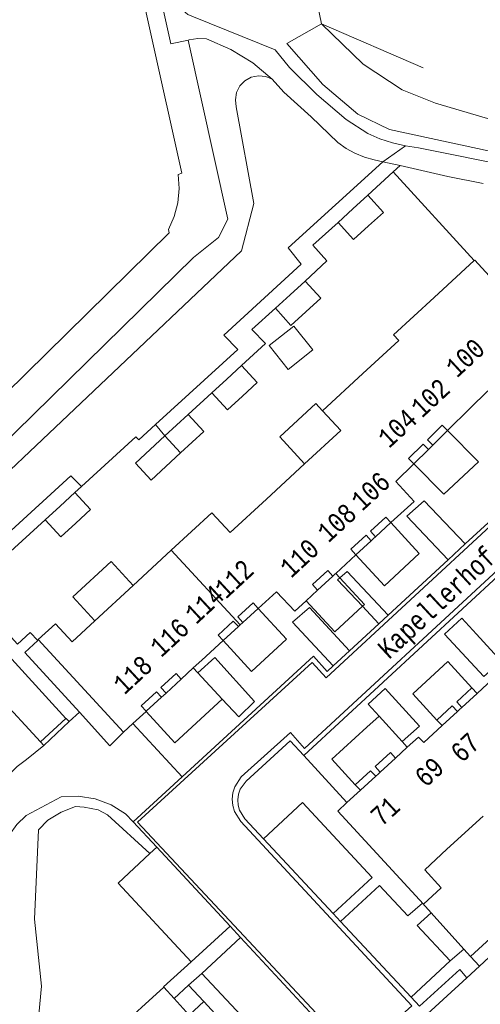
# Model space of a CAD drawing. Header units: metres. Extents: x 196790 to 198335, y 354523 to 356036.
# Tile 41 of 108: x 197365 to 197408, y 354968 to 355059. Entities that reach past the tile are written whole.
import ezdxf

# ---------------------------------------------------------------- set-up
doc = ezdxf.new("R2010")
doc.units = ezdxf.units.M
doc.linetypes.add('DGN Style 2', pattern=[186.027128, 111.616277, -74.410851])
doc.linetypes.add('DGN Style 3', pattern=[260.437979, 186.027128, -74.410851])
for name, color, linetype, lineweight in [('afdak', 252, 'DGN Style 2', 18), ('bij- of bedrijfsgebouw', 252, 'Continuous', 18), ('carport', 252, 'Continuous', 18), ('cultuurscheiding', 252, 'Continuous', 18), ('hoofdgebouw', 252, 'Continuous', 18), ('hoofdgebouw maaiveld', 252, 'Continuous', 18), ('huisnummer BAG', 252, 'Continuous', 18), ('kant asfaltverharding', 252, 'Continuous', 18), ('kant klinkerverharding', 252, 'Continuous', 18), ('kant tegelverharding', 252, 'Continuous', 18), ('molgoot', 252, 'DGN Style 3', 18), ('overbouw', 252, 'Continuous', 18), ('overige afscheidingen', 252, 'Continuous', 18), ('raster', 252, 'Continuous', 18), ('straatnaam', 252, 'Continuous', 18), ('vlakafsluiter grijs', 252, 'DGN Style 2', 18), ('vlakafsluiter groen', 252, 'DGN Style 2', 18)]:
    doc.layers.add(name, color=color, linetype=linetype, lineweight=lineweight)
doc.styles.add('Style-Courier New', font='cour.ttf')

msp = doc.modelspace()

# ---------------------------------------------------------------- linework, layer by layer
at = {"layer": 'afdak'}
for p, q in [((197388.429, 355029.095), (197390.726, 355030.916)), ((197390.726, 355030.916), (197392.488, 355028.694)), ((197390.19, 355026.873), (197388.429, 355029.095)), ((197392.488, 355028.694), (197390.19, 355026.873)), ((197380.898, 355022.696), (197378.737, 355020.703))]:
    msp.add_line(p, q, dxfattribs=at)
at = {"layer": 'afdak', "flags": 128}
for points in [[(197393.366, 355023.039), (197392.751, 355023.704), (197389.402, 355020.604), (197391.717, 355018.103)], [(197380.898, 355022.696), (197382.356, 355021.125), (197380.196, 355019.124)], [(197372.212, 355003.509), (197370.167, 355005.731), (197373.728, 355009.02), (197375.772, 355006.797)]]:
    msp.add_lwpolyline(points, dxfattribs=at)
at = {"layer": 'bij- of bedrijfsgebouw'}
for p, q in [((197397.592, 355043.069), (197396.207, 355041.812)), ((197396.207, 355041.812), (197394.821, 355040.554)), ((197391.76, 355035.094), (197390.377, 355033.83)), ((197390.377, 355033.83), (197388.994, 355032.566)), ((197385.852, 355027.247), (197384.473, 355025.974)), ((197384.473, 355025.974), (197383.093, 355024.7)), ((197378.737, 355020.703), (197377.363, 355019.433)), ((197380.196, 355019.124), (197378.737, 355020.703)), ((197378.822, 355017.854), (197380.196, 355019.124)), ((197370.378, 355015.447), (197368.996, 355014.178)), ((197368.996, 355014.178), (197367.613, 355012.909)), ((197379.589, 354968.408), (197380.93, 354969.637)), ((197380.93, 354969.637), (197382.357, 354968.118))]:
    msp.add_line(p, q, dxfattribs=at)
at = {"layer": 'bij- of bedrijfsgebouw', "flags": 128}
for points in [[(197397.652, 355040.22), (197399.037, 355041.477), (197397.592, 355043.069)], [(197394.821, 355040.554), (197396.266, 355038.962), (197397.652, 355040.22)], [(197391.76, 355035.094), (197393.21, 355033.507), (197391.827, 355032.243)], [(197388.994, 355032.566), (197390.444, 355030.979), (197391.827, 355032.243)], [(197385.852, 355027.247), (197387.31, 355025.667), (197385.931, 355024.394)], [(197383.093, 355024.7), (197384.551, 355023.12), (197385.931, 355024.394)], [(197377.363, 355019.433), (197375.988, 355018.162), (197377.447, 355016.583), (197378.822, 355017.854)], [(197370.378, 355015.447), (197371.832, 355013.863), (197370.45, 355012.594)], [(197367.613, 355012.909), (197369.067, 355011.325), (197370.45, 355012.594)], [(197382.357, 354968.118), (197380.997, 354966.84), (197379.589, 354968.408)]]:
    msp.add_lwpolyline(points, dxfattribs=at)
at = {"layer": 'carport'}
for p, q in [((197394.978, 355007.51), (197394.602, 355007.916)), ((197381.781, 354998.675), (197381.361, 354999.126)), ((197381.781, 354998.675), (197384.046, 354996.241)), ((197397.508, 354993.636), (197398.625, 354994.662)), ((197398.625, 354994.662), (197400.792, 354992.281)), ((197400.792, 354992.281), (197401.254, 354991.75))]:
    msp.add_line(p, q, dxfattribs=at)
at = {"layer": 'carport', "flags": 128}
for points in [[(197404.999, 355021.2), (197407.866, 355018.303), (197404.644, 355015.275), (197401.856, 355018.092)], [(197396.48, 355009.645), (197399.133, 355006.763), (197402.37, 355009.773), (197399.732, 355012.638)], [(197397.083, 355004.87), (197397.264, 355005.038), (197394.978, 355007.51)], [(197391.842, 355005.375), (197394.51, 355002.491), (197397.083, 355004.87)], [(197384.145, 355001.668), (197386.782, 354998.802), (197390.029, 355001.801), (197387.398, 355004.661)], [(197407.262, 354997.281), (197405.025, 354999.716), (197401.762, 354996.734), (197404.01, 354994.288)], [(197376.986, 354995.083), (197379.642, 354992.18), (197384.046, 354996.241)], [(197397.508, 354993.636), (197394.249, 354990.65), (197396.425, 354988.274)]]:
    msp.add_lwpolyline(points, dxfattribs=at)
at = {"layer": 'cultuurscheiding', "flags": 128}
msp.add_lwpolyline([(197358.389, 355011.88), (197385.857, 355037.912), (197386.993, 355042.294), (197385.365, 355051.293), (197385.278, 355051.947), (197385.393, 355052.627), (197385.706, 355053.242), (197386.166, 355053.715), (197386.742, 355054.036), (197387.417, 355054.179), (197388.104, 355054.113), (197388.713, 355053.859)], dxfattribs=at)
at = {"layer": 'hoofdgebouw'}
for p, q in [((197407.469, 355036.994), (197403.752, 355033.567)), ((197400.466, 355029.584), (197397.129, 355026.508)), ((197397.129, 355026.508), (197393.366, 355023.039)), ((197408.737, 355024.9), (197407.073, 355023.256)), ((197393.366, 355023.039), (197395.069, 355021.199)), ((197407.073, 355023.256), (197404.999, 355021.2)), ((197395.069, 355021.199), (197391.717, 355018.103)), ((197403.434, 355019.653), (197403.228, 355019.449)), ((197403.434, 355019.653), (197403.626, 355019.843)), ((197391.717, 355018.103), (197388.158, 355014.816)), ((197401.856, 355018.092), (197400.198, 355016.456)), ((197388.158, 355014.816), (197384.798, 355011.713)), ((197398.117, 355011.152), (197397.9, 355010.952)), ((197398.312, 355011.331), (197398.117, 355011.152)), ((197379.33, 355010.084), (197375.772, 355006.797)), ((197379.33, 355010.084), (197385.731, 355003.128)), ((197396.48, 355009.645), (197394.602, 355007.916)), ((197394.552, 355007.87), (197394.339, 355007.674)), ((197394.602, 355007.916), (197394.552, 355007.87)), ((197375.772, 355006.797), (197372.212, 355003.509)), ((197389.091, 355006.219), (197387.398, 355004.661)), ((197392.919, 355006.367), (197391.842, 355005.375)), ((197385.565, 355002.975), (197385.731, 355003.128)), ((197385.731, 355003.128), (197385.977, 355003.354)), ((197384.145, 355001.668), (197382.156, 354999.856)), ((197382.156, 354999.856), (197381.361, 354999.126)), ((197380.259, 354998.094), (197381.361, 354999.126)), ((197407.737, 354996.767), (197409.67, 354998.545)), ((197378.427, 354996.408), (197378.599, 354996.567)), ((197378.599, 354996.567), (197378.839, 354996.787)), ((197375.766, 354993.959), (197376.986, 354995.083)), ((197376.986, 354995.083), (197377.006, 354995.101)), ((197405.905, 354995.081), (197406.102, 354995.262)), ((197406.102, 354995.262), (197406.317, 354995.46)), ((197374.894, 354993.158), (197375.766, 354993.959)), ((197402.778, 354992.204), (197404.485, 354993.774)), ((197400.158, 354990.745), (197401.254, 354991.75)), ((197398.322, 354989.063), (197398.536, 354989.258)), ((197398.536, 354989.258), (197398.735, 354989.441)), ((197395.646, 354986.608), (197396.899, 354987.758)), ((197404.939, 354982.272), (197408.289, 354985.36)), ((197407.968, 354971.414), (197409.328, 354972.662)), ((197406.795, 354970.337), (197407.968, 354971.414))]:
    msp.add_line(p, q, dxfattribs=at)
at = {"layer": 'hoofdgebouw', "flags": 128}
for points in [[(197413.248, 355029.364), (197413.926, 355030.035), (197407.516, 355037.038), (197407.469, 355036.994)], [(197403.752, 355033.567), (197399.986, 355030.094), (197400.466, 355029.584)], [(197400.198, 355016.456), (197401.88, 355014.616), (197399.732, 355012.638)], [(197384.798, 355011.713), (197383.095, 355013.562), (197379.33, 355010.084)], [(197391.842, 355005.375), (197390.798, 355004.414), (197389.091, 355006.219)], [(197374.894, 354993.158), (197366.968, 355001.763), (197368.57, 355003.239), (197370.113, 355001.569), (197372.212, 355003.509)], [(197401.254, 354991.75), (197402.295, 354992.704), (197402.778, 354992.204)], [(197395.646, 354986.608), (197394.791, 354985.826), (197402.755, 354977.174), (197404.4, 354978.688), (197402.87, 354980.365), (197404.939, 354982.272)], [(197403.156, 354965.428), (197402.373, 354966.278), (197406.795, 354970.337)]]:
    msp.add_lwpolyline(points, dxfattribs=at)
at = {"layer": 'hoofdgebouw maaiveld'}
for p, q in [((197407.262, 354997.281), (197407.737, 354996.767)), ((197404.01, 354994.288), (197404.485, 354993.774)), ((197399.684, 354991.259), (197400.158, 354990.745)), ((197396.899, 354987.758), (197396.425, 354988.274))]:
    msp.add_line(p, q, dxfattribs=at)
at = {"layer": 'hoofdgebouw maaiveld', "flags": 128}
for points in [[(197404.999, 355021.2), (197404.505, 355021.696), (197403.133, 355020.339), (197403.626, 355019.843)], [(197403.228, 355019.449), (197402.735, 355019.945), (197401.363, 355018.588), (197401.856, 355018.092)], [(197399.732, 355012.638), (197399.256, 355013.152), (197397.836, 355011.845), (197398.312, 355011.331)], [(197397.9, 355010.952), (197397.424, 355011.466), (197396.004, 355010.158), (197396.48, 355009.645)], [(197392.919, 355006.367), (197392.445, 355006.882), (197393.865, 355008.189), (197394.339, 355007.674)], [(197387.398, 355004.661), (197386.923, 355005.175), (197385.502, 355003.868), (197385.977, 355003.354)], [(197385.565, 355002.975), (197385.09, 355003.489), (197383.67, 355002.182), (197384.145, 355001.668)], [(197380.259, 354998.094), (197379.784, 354998.608), (197378.363, 354997.301), (197378.839, 354996.787)], [(197378.427, 354996.408), (197377.951, 354996.922), (197376.531, 354995.615), (197377.006, 354995.101)], [(197406.317, 354995.46), (197405.842, 354995.974), (197407.262, 354997.281)], [(197405.905, 354995.081), (197405.43, 354995.595), (197404.01, 354994.288)], [(197398.735, 354989.441), (197398.261, 354989.956), (197399.684, 354991.259)], [(197396.425, 354988.274), (197397.848, 354989.578), (197398.322, 354989.063)]]:
    msp.add_lwpolyline(points, dxfattribs=at)
at = {"layer": 'kant asfaltverharding'}
for p, q in [((197388.713, 355053.859), (197389.781, 355052.669)), ((197398.985, 355046.195), (197400.593, 355045.83)), ((197370.805, 354995.02), (197369.824, 354994.153)), ((197373.617, 354991.891), (197370.805, 354995.02)), ((197369.534, 354994.431), (197367.166, 354992.263)), ((197367.489, 354991.914), (197369.824, 354994.153)), ((197380.343, 354989.021), (197375.766, 354993.959)), ((197373.617, 354991.891), (197374.894, 354993.158)), ((197367.166, 354992.263), (197367.489, 354991.914)), ((197380.343, 354989.021), (197375.785, 354984.831))]:
    msp.add_line(p, q, dxfattribs=at)
at = {"layer": 'kant asfaltverharding', "flags": 128}
for points in [[(197363.798, 355126.805), (197379.285, 355057.142), (197380.907, 355057.504)], [(197388.99, 355056.604), (197381.386, 355059.66), (197380.869, 355059.861), (197380.418, 355060.235), (197380.114, 355060.736), (197379.991, 355061.277), (197365.506, 355126.261)], [(197388.713, 355053.859), (197386.899, 355055.398), (197384.861, 355056.623), (197382.599, 355057.623), (197381.78, 355057.658), (197380.972, 355057.518), (197380.907, 355057.504)], [(197401.078, 355047.662), (197399.883, 355047.948), (197398.716, 355048.331), (197397.588, 355048.809), (197395.563, 355050.122), (197392.835, 355052.424), (197390.3, 355054.938), (197388.99, 355056.604)], [(197389.781, 355052.669), (197392.325, 355050.365), (197394.786, 355047.972), (197395.559, 355047.432), (197396.391, 355046.978), (197397.268, 355046.618), (197398.174, 355046.358), (197398.985, 355046.195)], [(197419.895, 355043.945), (197402.289, 355047.478), (197401.078, 355047.662)], [(197400.593, 355045.83), (197405.014, 355044.818), (197408.317, 355044.17)], [(197369.824, 354994.153), (197369.545, 354994.441), (197369.534, 354994.431)], [(197367.489, 354991.914), (197365.868, 354990.614), (197364.999, 354989.956), (197364.202, 354989.171), (197363.504, 354988.27), (197362.928, 354987.275), (197362.492, 354986.211), (197362.206, 354985.108), (197362.072, 354983.997), (197362.082, 354982.907), (197362.381, 354980.144), (197362.717, 354976.306), (197362.865, 354973.78), (197362.877, 354971.73), (197362.914, 354970.193), (197362.863, 354968.805), (197362.687, 354966.48)], [(197375.785, 354984.831), (197375.067, 354985.572), (197373.741, 354986.401), (197372.248, 354986.962), (197370.672, 354987.212), (197369.11, 354987.146), (197365.839, 354985.426), (197364.967, 354984.586), (197364.276, 354983.592)]]:
    msp.add_lwpolyline(points, dxfattribs=at)
at = {"layer": 'kant klinkerverharding'}
for p, q in [((197406.645, 355010.659), (197409.475, 355013.27)), ((197405.038, 355009.175), (197406.645, 355010.659)), ((197391.632, 354990.995), (197412.337, 355010.148)), ((197399.482, 355004.049), (197405.038, 355009.175)), ((197369.534, 354994.431), (197358.499, 355006.496)), ((197397.083, 355004.87), (197398.612, 355003.245)), ((197356.087, 355004.295), (197367.166, 354992.263)), ((197398.612, 355003.245), (197399.482, 355004.049)), ((197395.882, 355000.725), (197398.612, 355003.245)), ((197394.364, 354999.325), (197395.882, 355000.725)), ((197381.781, 354998.675), (197384.046, 354996.241)), ((197398.625, 354994.662), (197400.792, 354992.281)), ((197395.646, 354986.608), (197391.632, 354990.995)), ((197375.785, 354984.831), (197377.976, 354982.465)), ((197394.368, 354976.303), (197387.897, 354983.249)), ((197377.976, 354982.465), (197377.329, 354981.866)), ((197377.976, 354982.465), (197384.784, 354975.112)), ((197395.059, 354975.558), (197394.368, 354976.303)), ((197395.059, 354975.558), (197401.599, 354968.539)), ((197381.187, 354971.809), (197384.784, 354975.112)), ((197384.784, 354975.112), (197385.751, 354974.067)), ((197385.751, 354974.067), (197382.151, 354970.733)), ((197385.751, 354974.067), (197392.589, 354966.682)), ((197401.599, 354968.539), (197405.244, 354971.889))]:
    msp.add_line(p, q, dxfattribs=at)
at = {"layer": 'kant klinkerverharding', "flags": 128}
for points in [[(197352.955, 355124.218), (197354.012, 355119.532), (197363.228, 355121.751), (197380.309, 355045.141), (197379.973, 355045.003), (197380.057, 355043.696), (197379.932, 355042.376), (197379.598, 355041.092), (197379.073, 355039.893), (197379.134, 355039.576), (197352.519, 355013.426), (197352.116, 355009.834), (197352.721, 355009.181), (197352.654, 355008.639), (197353.641, 355007.557), (197353.338, 355007.28), (197356.087, 355004.295)], [(197358.389, 355011.88), (197358.072, 355013.881), (197358.525, 355014.284), (197358.233, 355014.576), (197381.379, 355037.299), (197383.699, 355039.14), (197384.582, 355040.862), (197380.907, 355057.504)], [(197406.645, 355010.659), (197402.811, 355014.653), (197401.197, 355013.229), (197405.038, 355009.175)], [(197394.978, 355007.51), (197394.767, 355007.331), (197397.083, 355004.87)], [(197399.482, 355004.049), (197395.681, 355008.106), (197394.978, 355007.51)], [(197395.882, 355000.725), (197392.178, 355004.745), (197390.589, 355003.383), (197394.364, 354999.325)], [(197404.705, 355002.281), (197406.318, 355003.763), (197407.692, 355002.275), (197409.969, 354999.761), (197408.355, 354998.324), (197404.705, 355002.281)], [(197380.343, 354989.021), (197392.531, 355000.225), (197393.803, 354998.807), (197394.364, 354999.325)], [(197384.046, 354996.241), (197385.596, 354994.572), (197387.047, 354996.021), (197383.36, 355000.098), (197381.781, 354998.675)], [(197400.792, 354992.281), (197402.389, 354993.714), (197399.188, 354997.212), (197397.617, 354995.769), (197398.625, 354994.662)], [(197387.897, 354983.249), (197386.157, 354985.116), (197385.666, 354985.898), (197385.533, 354986.377), (197385.499, 354986.884), (197385.57, 354987.386), (197385.739, 354987.854), (197386.287, 354988.597), (197390.363, 354992.362), (197391.632, 354990.995)], [(197394.368, 354976.303), (197397.985, 354979.651), (197391.522, 354986.615), (197387.897, 354983.249)], [(197377.329, 354981.866), (197374.38, 354979.134), (197381.187, 354971.809)], [(197395.059, 354975.558), (197398.661, 354978.898), (197401.316, 354976.071), (197402.653, 354977.264)], [(197405.244, 354971.889), (197402.158, 354975.174), (197403.481, 354976.362)], [(197406.795, 354970.337), (197406.14, 354971.09), (197402.399, 354967.681)], [(197382.151, 354970.733), (197388.996, 354963.412), (197392.589, 354966.682)]]:
    msp.add_lwpolyline(points, dxfattribs=at)
at = {"layer": 'kant tegelverharding'}
for p, q in [((197397.592, 355043.069), (197399.951, 355045.24)), ((197399.951, 355045.24), (197400.593, 355045.83)), ((197383.093, 355024.7), (197380.898, 355022.696)), ((197378.737, 355020.703), (197377.869, 355021.759)), ((197370.378, 355015.447), (197370.981, 355015.998)), ((197411.023, 354975.896), (197407.13, 354972.317)), ((197406.494, 354973.002), (197405.244, 354971.889)), ((197407.13, 354972.317), (197406.494, 354973.002)), ((197407.968, 354971.414), (197407.13, 354972.317)), ((197380.93, 354969.637), (197382.151, 354970.733)), ((197379.589, 354968.408), (197378.621, 354969.464))]:
    msp.add_line(p, q, dxfattribs=at)
at = {"layer": 'kant tegelverharding', "flags": 128}
for points in [[(197377.869, 355021.759), (197385.515, 355028.747), (197384.215, 355030.056), (197391.405, 355036.674), (197390.174, 355038.188), (197398.985, 355046.195)], [(197391.76, 355035.094), (197393.783, 355036.973), (197392.475, 355038.418), (197394.821, 355040.554)], [(197385.852, 355027.247), (197388.085, 355029.283), (197386.798, 355030.605), (197388.994, 355032.566)], [(197370.981, 355015.998), (197370.001, 355016.992), (197358.499, 355006.496)], [(197367.613, 355012.909), (197360.454, 355006.382), (197365.049, 355001.348), (197366.229, 355002.434), (197366.924, 355001.695), (197365.729, 355000.575), (197370.805, 354995.02)], [(197378.621, 354969.464), (197378.598, 354969.489), (197381.187, 354971.809)]]:
    msp.add_lwpolyline(points, dxfattribs=at)
at = {"layer": 'molgoot', "flags": 128}
msp.add_lwpolyline([(197399.14, 354961.875), (197398.928, 354962.383), (197399.061, 354965.017), (197399.157, 354965.392), (197399.401, 354965.692), (197401.676, 354967.717), (197385.778, 354984.864), (197385.205, 354985.79), (197385.044, 354986.349), (197384.993, 354986.939), (197385.057, 354987.529), (197385.23, 354988.084), (197385.823, 354988.997), (197390.405, 354993.114), (197391.701, 354991.656), (197411.719, 355010.173), (197409.382, 355012.723), (197393.729, 354998.212), (197392.403, 354999.628), (197376.185, 354984.79), (197393.258, 354966.526), (197393.444, 354966.196), (197393.448, 354965.818), (197393.201, 354962.091), (197393.263, 354961.919), (197395.945, 354958.989)], dxfattribs=at)
at = {"layer": 'overbouw'}
for p, q in [((197404.999, 355021.2), (197403.626, 355019.843)), ((197403.228, 355019.449), (197401.856, 355018.092)), ((197399.732, 355012.638), (197398.312, 355011.331)), ((197397.9, 355010.952), (197396.48, 355009.645)), ((197394.339, 355007.674), (197392.919, 355006.367)), ((197387.398, 355004.661), (197385.977, 355003.354)), ((197385.565, 355002.975), (197384.145, 355001.668)), ((197380.259, 354998.094), (197378.839, 354996.787)), ((197406.317, 354995.46), (197407.737, 354996.767)), ((197378.427, 354996.408), (197377.006, 354995.101)), ((197405.905, 354995.081), (197404.485, 354993.774)), ((197398.735, 354989.441), (197400.158, 354990.745)), ((197396.899, 354987.758), (197398.322, 354989.063))]:
    msp.add_line(p, q, dxfattribs=at)
at = {"layer": 'overige afscheidingen'}
for p, q in [((197407.469, 355036.994), (197399.951, 355045.24)), ((197402.653, 354977.264), (197403.481, 354976.362)), ((197403.481, 354976.362), (197406.494, 354973.002)), ((197387.917, 354962.112), (197382.357, 354968.118))]:
    msp.add_line(p, q, dxfattribs=at)
at = {"layer": 'overige afscheidingen', "flags": 128}
msp.add_lwpolyline([(197367.885, 354957.952), (197374.928, 354964.449), (197374.153, 354965.374), (197378.621, 354969.464)], dxfattribs=at)
at = {"layer": 'raster'}
for p, q in [((197391.914, 355065.662), (197393.286, 355058.997)), ((197393.286, 355058.997), (197402.714, 355054.923))]:
    msp.add_line(p, q, dxfattribs=at)
at = {"layer": 'vlakafsluiter grijs'}
for p, q in [((197398.985, 355046.195), (197401.078, 355047.662)), ((197402.399, 354967.681), (197401.599, 354968.539))]:
    msp.add_line(p, q, dxfattribs=at)
at = {"layer": 'vlakafsluiter groen'}
msp.add_line((197390.074, 355057.167), (197393.286, 355058.997), dxfattribs=at)
at = {"layer": 'vlakafsluiter groen', "flags": 128}
for points in [[(197393.286, 355058.997), (197397.143, 355055.266), (197400.77, 355052.867), (197403.88, 355051.641), (197416.604, 355047.875), (197426.305, 355046.783)], [(197390.074, 355057.167), (197393.402, 355053.361), (197396.67, 355050.623), (197399.59, 355049.189), (197422.667, 355044.224)], [(197377.869, 355021.759), (197376.31, 355020.334), (197376.031, 355020.613), (197370.981, 355015.998)], [(197377.329, 354981.866), (197373.396, 354985.468), (197372.521, 354985.93), (197371.225, 354986.202), (197370.421, 354986.252), (197369.104, 354985.709), (197367.858, 354984.976), (197366.979, 354984.092), (197366.632, 354975.764), (197367.257, 354969.547), (197367.027, 354966.913), (197365.914, 354960.305), (197367.885, 354957.952)]]:
    msp.add_lwpolyline(points, dxfattribs=at)

# ---------------------------------------------------------------- texts
at = {"layer": 'huisnummer BAG', "style": 'Style-Courier New', "width": 0.694444}
for s, p in [('100', (197405.861, 355026.028)), ('102', (197402.619, 355022.306)), ('104', (197399.559, 355019.485)), ('106', (197397.066, 355013.645)), ('108', (197393.931, 355010.705)), ('110', (197390.456, 355007.41)), ('112', (197384.393, 355005.475)), ('114', (197381.638, 355003.117)), ('116', (197378.389, 355000.039)), ('118', (197374.968, 354996.568)), ('67', (197406.321, 354990.236)), ('69', (197402.986, 354987.946)), ('71', (197398.875, 354984.314))]:
    msp.add_text(s, height=1.8, rotation=42.77093, dxfattribs=at).set_placement(p)
at = {"layer": 'straatnaam', "style": 'Style-Courier New', "width": 0.694444}
msp.add_text('Kapellerhof', height=1.8, rotation=42.77093, dxfattribs=at).set_placement((197399.551, 354999.867))

doc.saveas('drawing.dxf')
